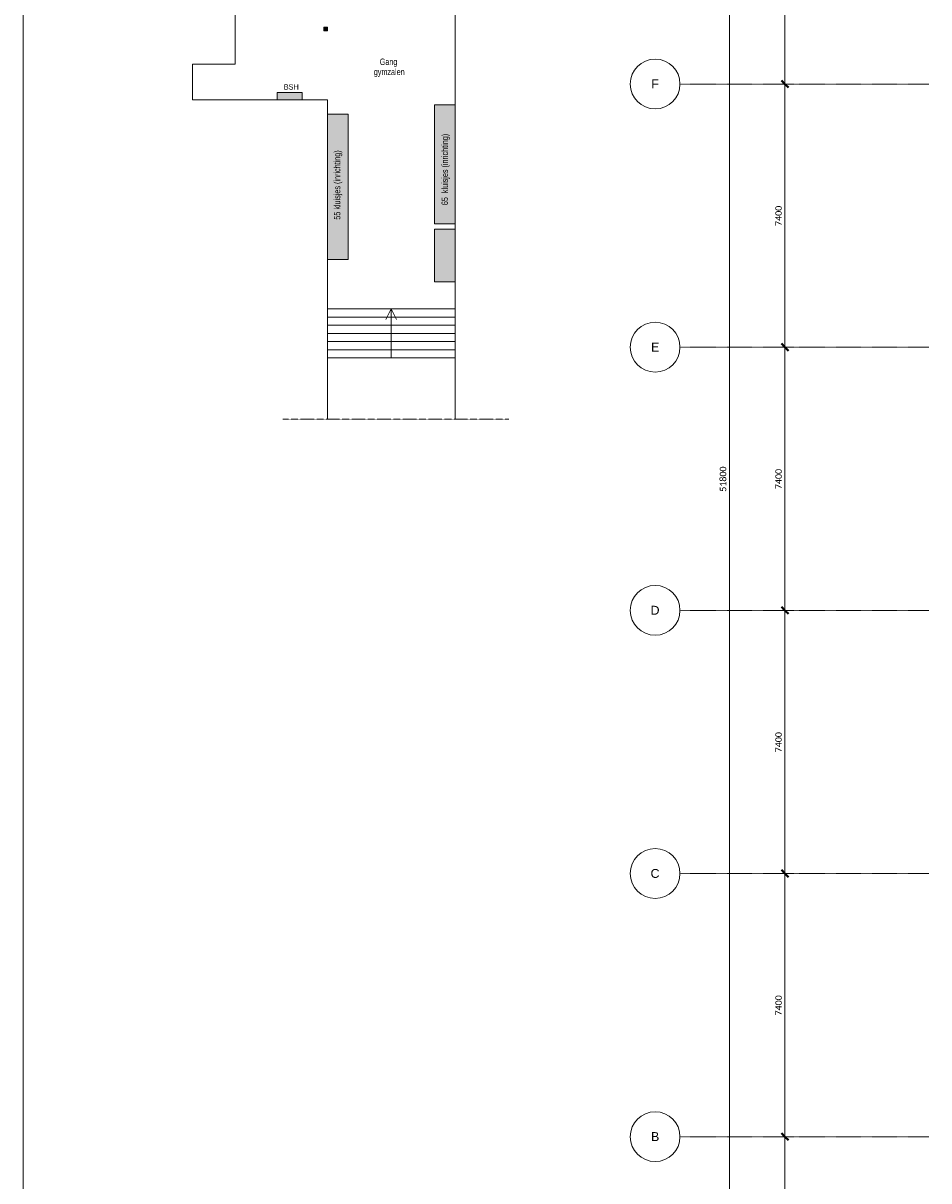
# Model space of a CAD drawing. Header units: millimetres. Extents: x 73705 to 433105, y 109410 to 279410.
# Tile 15 of 90: x 73705 to 99181, y 218523 to 251076. Entities that reach past the tile are written whole.
import ezdxf

# ---------------------------------------------------------------- set-up
doc = ezdxf.new("R2010")
doc.units = ezdxf.units.MM
doc.linetypes.add('Center', pattern=[9.5, 2.5, -1, 5, -1])
doc.linetypes.add('Stramienlijn', pattern=[14, 8, -2, 2, -2])
for name, color, linetype, lineweight in [('A-ANNO-DIMS', 211, 'Continuous', 9), ('A-ANNO-DIMS-100', 211, 'Continuous', 9), ('A-DETL', 90, 'Continuous', 9), ('A-DETL-CNTR', 5, 'Center', 20), ('A-DETL-GENF', 92, 'Continuous', 9), ('G-ANNO-TEXT', 231, 'Continuous', 9)]:
    doc.layers.add(name, color=color, linetype=linetype, lineweight=lineweight)
doc.styles.add('Arial', font='arial.ttf', dxfattribs={"height": 250})
doc.styles.add('Arial Narrow', font='ARIALN.TTF', dxfattribs={"width": 0.9, "height": 180})
doc.styles.add('Arial Narrow_1', font='ARIALN.TTF', dxfattribs={"height": 150})
doc.styles.add('Calibri', font='calibri.ttf', dxfattribs={"height": 180})
doc.dimstyles.new('maatvoering', dxfattribs={"dimscale": 304.8, "dimtxt": 211.922716, "dimasz": 0.656168, "dimexe": 0.328084, "dimexo": 0.0625, "dimgap": 0.065617, "dimtad": 1, "dimdec": 0, "dimzin": 0, "dimdsep": 46, "dimtxsty": 'Calibri', "dimblk1": 'OBLIQUE', "dimblk2": 'OBLIQUE', "dimsah": 1, "dimcen": 0.09, "dimazin": 0, "dimtfac": 1, "dimtdec": 4, "dimtix": 1, "dimtmove": 0, "dimatfit": 3, "dimfxl": 0.82021, "dimfxlon": 1, "dimtvp": 1, "dimtfill": 1, "dimtolj": 1, "dimtzin": 0, "dimarcsym": 2})

# ---------------------------------------------------------------- blocks, each defined once
blk = doc.blocks.new('DIMBLOCK2-BEGANE GROND')
at = {"layer": 'A-ANNO-DIMS-100', "lineweight": 40}
for p, q in [((95133, 256765), (95033, 256865)), ((95133, 256765), (95233, 256665)), ((95133, 249365), (95033, 249465)), ((95133, 249365), (95233, 249265))]:
    blk.add_line(p, q, dxfattribs=at)
at = {"layer": 'A-ANNO-DIMS-100'}
for p, q in [((95133, 256765), (95033, 256765)), ((95133, 256765), (95133, 249365)), ((95133, 256765), (95383, 256765)), ((95133, 249365), (95033, 249365)), ((95133, 249365), (95383, 249365))]:
    blk.add_line(p, q, dxfattribs=at)
at = {"layer": 'A-ANNO-DIMS-100', "color": 0, "insert": (94863, 252773), "char_height": 180, "width": 700.39, "attachment_point": 1, "rotation": 90, "line_spacing_factor": 1.158048, "style": 'Calibri', "bg_fill": 3, "box_fill_scale": 1.25, "bg_fill_color": 256, "bg_fill_true_color": 13158600, "bg_fill_transparency": 0}
blk.add_mtext('7400', dxfattribs=at)
blk = doc.blocks.new('_Oblique')
at = {"color": 0, "linetype": 'ByBlock', "lineweight": -2}
blk.add_line((-0.5, -0.5), (0.5, 0.5), dxfattribs=at)
blk = doc.blocks.new('DIMBLOCK3-BEGANE GROND')
at = {"layer": 'A-ANNO-DIMS-100', "lineweight": 40}
for p, q in [((95133, 249365), (95033, 249465)), ((95133, 249365), (95233, 249265)), ((95133, 241965), (95033, 242065)), ((95133, 241965), (95233, 241865))]:
    blk.add_line(p, q, dxfattribs=at)
at = {"layer": 'A-ANNO-DIMS-100'}
for p, q in [((95133, 249365), (95033, 249365)), ((95133, 249365), (95133, 241965)), ((95133, 249365), (95383, 249365)), ((95133, 241965), (95033, 241965)), ((95133, 241965), (95383, 241965))]:
    blk.add_line(p, q, dxfattribs=at)
at = {"layer": 'A-ANNO-DIMS-100', "color": 0, "insert": (94863, 245373), "char_height": 180, "width": 700.39, "attachment_point": 1, "rotation": 90, "line_spacing_factor": 1.158048, "style": 'Calibri', "bg_fill": 3, "box_fill_scale": 1.25, "bg_fill_color": 256, "bg_fill_true_color": 13158600, "bg_fill_transparency": 0}
blk.add_mtext('7400', dxfattribs=at)
blk = doc.blocks.new('DIMBLOCK4-BEGANE GROND')
at = {"layer": 'A-ANNO-DIMS-100', "lineweight": 40}
for p, q in [((95133, 241965), (95033, 242065)), ((95133, 241965), (95233, 241865)), ((95133, 234565), (95033, 234665)), ((95133, 234565), (95233, 234465))]:
    blk.add_line(p, q, dxfattribs=at)
at = {"layer": 'A-ANNO-DIMS-100'}
for p, q in [((95133, 241965), (95033, 241965)), ((95133, 241965), (95133, 234565)), ((95133, 241965), (95383, 241965)), ((95133, 234565), (95033, 234565)), ((95133, 234565), (95383, 234565))]:
    blk.add_line(p, q, dxfattribs=at)
at = {"layer": 'A-ANNO-DIMS-100', "color": 0, "insert": (94863, 237973), "char_height": 180, "width": 700.39, "attachment_point": 1, "rotation": 90, "line_spacing_factor": 1.158048, "style": 'Calibri', "bg_fill": 3, "box_fill_scale": 1.25, "bg_fill_color": 256, "bg_fill_true_color": 13158600, "bg_fill_transparency": 0}
blk.add_mtext('7400', dxfattribs=at)
blk = doc.blocks.new('DIMBLOCK5-BEGANE GROND')
at = {"layer": 'A-ANNO-DIMS-100', "lineweight": 40}
for p, q in [((95133, 234565), (95033, 234665)), ((95133, 234565), (95233, 234465)), ((95133, 227165), (95033, 227265)), ((95133, 227165), (95233, 227065))]:
    blk.add_line(p, q, dxfattribs=at)
at = {"layer": 'A-ANNO-DIMS-100'}
for p, q in [((95133, 234565), (95033, 234565)), ((95133, 234565), (95133, 227165)), ((95133, 234565), (95383, 234565)), ((95133, 227165), (95033, 227165)), ((95133, 227165), (95383, 227165))]:
    blk.add_line(p, q, dxfattribs=at)
at = {"layer": 'A-ANNO-DIMS-100', "color": 0, "insert": (94863, 230573), "char_height": 180, "width": 700.39, "attachment_point": 1, "rotation": 90, "line_spacing_factor": 1.158048, "style": 'Calibri', "bg_fill": 3, "box_fill_scale": 1.25, "bg_fill_color": 256, "bg_fill_true_color": 13158600, "bg_fill_transparency": 0}
blk.add_mtext('7400', dxfattribs=at)
blk = doc.blocks.new('DIMBLOCK6-BEGANE GROND')
at = {"layer": 'A-ANNO-DIMS-100', "lineweight": 40}
for p, q in [((95133, 227165), (95033, 227265)), ((95133, 227165), (95233, 227065)), ((95133, 219765), (95033, 219865)), ((95133, 219765), (95233, 219665))]:
    blk.add_line(p, q, dxfattribs=at)
at = {"layer": 'A-ANNO-DIMS-100'}
for p, q in [((95133, 227165), (95033, 227165)), ((95133, 227165), (95133, 219765)), ((95133, 227165), (95383, 227165)), ((95133, 219765), (95033, 219765)), ((95133, 219765), (95383, 219765))]:
    blk.add_line(p, q, dxfattribs=at)
at = {"layer": 'A-ANNO-DIMS-100', "color": 0, "insert": (94863, 223173), "char_height": 180, "width": 700.39, "attachment_point": 1, "rotation": 90, "line_spacing_factor": 1.158048, "style": 'Calibri', "bg_fill": 3, "box_fill_scale": 1.25, "bg_fill_color": 256, "bg_fill_true_color": 13158600, "bg_fill_transparency": 0}
blk.add_mtext('7400', dxfattribs=at)
blk = doc.blocks.new('DIMBLOCK7-BEGANE GROND')
at = {"layer": 'A-ANNO-DIMS-100', "lineweight": 40}
for p, q in [((95133, 219765), (95033, 219865)), ((95133, 219765), (95233, 219665)), ((95133, 212365), (95033, 212465)), ((95133, 212365), (95233, 212265))]:
    blk.add_line(p, q, dxfattribs=at)
at = {"layer": 'A-ANNO-DIMS-100'}
for p, q in [((95133, 219765), (95033, 219765)), ((95133, 219765), (95133, 212365)), ((95133, 219765), (95383, 219765)), ((95133, 212365), (95033, 212365)), ((95133, 212365), (95383, 212365))]:
    blk.add_line(p, q, dxfattribs=at)
at = {"layer": 'A-ANNO-DIMS-100', "color": 0, "insert": (94863, 215773), "char_height": 180, "width": 700.39, "attachment_point": 1, "rotation": 90, "line_spacing_factor": 1.158048, "style": 'Calibri', "bg_fill": 3, "box_fill_scale": 1.25, "bg_fill_color": 256, "bg_fill_true_color": 13158600, "bg_fill_transparency": 0}
blk.add_mtext('7400', dxfattribs=at)
blk = doc.blocks.new('DIMBLOCK8-BEGANE GROND')
at = {"layer": 'A-ANNO-DIMS-100', "lineweight": 40}
for p, q in [((93571, 264165), (93471, 264265)), ((93571, 264165), (93671, 264065)), ((93571, 212365), (93471, 212465)), ((93571, 212365), (93671, 212265))]:
    blk.add_line(p, q, dxfattribs=at)
at = {"layer": 'A-ANNO-DIMS-100'}
for p, q in [((93571, 264165), (93471, 264165)), ((93571, 264165), (93571, 212365)), ((93571, 264165), (93821, 264165)), ((93571, 212365), (93471, 212365)), ((93571, 212365), (93821, 212365))]:
    blk.add_line(p, q, dxfattribs=at)
at = {"layer": 'A-ANNO-DIMS-100', "color": 0, "insert": (93301, 237900), "char_height": 180, "width": 875.48, "attachment_point": 1, "rotation": 90, "line_spacing_factor": 1.158048, "style": 'Calibri', "bg_fill": 3, "box_fill_scale": 1.25, "bg_fill_color": 256, "bg_fill_true_color": 13158600, "bg_fill_transparency": 0}
blk.add_mtext('51800', dxfattribs=at)

msp = doc.modelspace()

# ---------------------------------------------------------------- hatches: boundary and pattern name
at = {"layer": 'A-DETL-GENF'}
for color, points in [(7, [(82265.1, 250859.4), (82267.6, 250859.4), (82267.6, 250959.4), (82165.1, 250959.4), (82165.1, 250859.4)]), (254, [(81552.9, 248919.4), (81552.9, 249124.4), (80852.9, 249124.4), (80852.9, 248919.4)]), (7, [(85855.1, 245430.9), (85855.1, 248778.9), (85275.1, 248778.9), (85275.1, 245430.9)]), (7, [(82847.6, 244427.4), (82847.6, 248519.4), (82267.6, 248519.4), (82267.6, 244427.4)]), (7, [(85855.1, 243798.9), (85855.1, 245286.9), (85275.1, 245286.9), (85275.1, 243798.9)])]:
    msp.add_hatch(color=color, dxfattribs=at).paths.add_polyline_path(points)

# ---------------------------------------------------------------- linework, layer by layer
at = {"layer": 'A-DETL'}
for p, q in [((73704.8, 194410.2), (73704.8, 279410.2)), ((85855.1, 273940.9), (85855.1, 239941.9)), ((79665.1, 249919.4), (79665.1, 251919.4)), ((82267.6, 250959.4), (82165.1, 250959.4)), ((82165.1, 250959.4), (82165.1, 250859.4)), ((82165.1, 250859.4), (82267.6, 250859.4)), ((82267.6, 250859.4), (82267.6, 250959.4)), ((78465.1, 249919.4), (78465.1, 248919.4)), ((79665.1, 249919.4), (78465.1, 249919.4)), ((81552.9, 249124.4), (80852.9, 249124.4)), ((80852.9, 249124.4), (80852.9, 248919.4)), ((81552.9, 248919.4), (81552.9, 249124.4)), ((82267.6, 248919.4), (78465.1, 248919.4)), ((80852.9, 248919.4), (81552.9, 248919.4)), ((82267.6, 239941.9), (82267.6, 248919.4)), ((85855.1, 248778.9), (85275.1, 248778.9)), ((85275.1, 248778.9), (85275.1, 245430.9)), ((85855.1, 245430.9), (85855.1, 248778.9)), ((82847.6, 248519.4), (82267.6, 248519.4)), ((82267.6, 248519.4), (82267.6, 244427.4)), ((82847.6, 244427.4), (82847.6, 248519.4)), ((85275.1, 245430.9), (85855.1, 245430.9)), ((85855.1, 245286.9), (85275.1, 245286.9)), ((85275.1, 245286.9), (85275.1, 243798.9)), ((85855.1, 243798.9), (85855.1, 245286.9)), ((82267.6, 244427.4), (82847.6, 244427.4)), ((85275.1, 243798.9), (85855.1, 243798.9)), ((82267.6, 243040.9), (85855.1, 243040.9)), ((83911.3, 242740.9), (84061.3, 243040.9)), ((84061.3, 243040.9), (84061.3, 241660.9)), ((84211.3, 242740.9), (84061.3, 243040.9)), ((82267.6, 242810.9), (85855.1, 242810.9)), ((82267.6, 242580.9), (85855.1, 242580.9)), ((85855.1, 242350.9), (82267.6, 242350.9)), ((85855.1, 242120.9), (82267.6, 242120.9)), ((85855.1, 241890.9), (82267.6, 241890.9)), ((85855.1, 241660.9), (82267.6, 241660.9))]:
    msp.add_line(p, q, dxfattribs=at)
at = {"layer": 'A-DETL', "linetype": 'Stramienlijn'}
for p, q in [((99181.1, 249365), (92181.1, 249365)), ((99181.1, 241965), (92181.1, 241965)), ((99181.1, 234565), (92181.1, 234565)), ((99181.1, 227165), (92181.1, 227165)), ((99181.1, 219765), (92181.1, 219765))]:
    msp.add_line(p, q, dxfattribs=at)
at = {"layer": 'A-DETL'}
for centre in [(91481.1, 249365), (91481.1, 241965), (91481.1, 234565), (91481.1, 227165), (91481.1, 219765)]:
    msp.add_circle(centre, 700, dxfattribs=at)
at = {"layer": 'A-DETL-CNTR'}
msp.add_line((81008.6, 239941.9), (87363.3, 239941.9), dxfattribs=at)

# ---------------------------------------------------------------- texts
at = {"layer": 'G-ANNO-TEXT', "color": 7, "char_height": 180, "attachment_point": 1, "style": 'Arial Narrow'}
for s, insert, width in [('Gang ', (83735, 250080.8), 598.861), ('gymzalen', (83568.3, 249796.4), 937.974)]:
    msp.add_mtext(s, dxfattribs=dict(at, insert=insert, width=width))
at = {"layer": 'G-ANNO-TEXT', "color": 92, "insert": (81035, 249357.5), "char_height": 150, "width": 440.928, "attachment_point": 1, "style": 'Arial Narrow_1'}
msp.add_mtext('BSH', dxfattribs=at)
at = {"layer": 'G-ANNO-TEXT', "color": 142, "char_height": 250, "attachment_point": 1, "style": 'Arial'}
for s, insert, width in [('F', (91372.4, 249492.7), 256.54), ('E', (91365.8, 242092.7), 280.591), ('D', (91352.6, 234692.7), 304.641), ('C', (91352.6, 227292.7), 304.641), ('B', (91365.8, 219892.7), 280.591)]:
    msp.add_mtext(s, dxfattribs=dict(at, insert=insert, width=width))
at = {"layer": 'G-ANNO-TEXT', "color": 214, "char_height": 180, "attachment_point": 1, "rotation": 90, "style": 'Arial Narrow'}
for s, insert, width in [('65  kluisjes (inrichting)', (85474.2, 245958.2), 2164.556), ('55 kluisjes (inrichting)', (82446.7, 245550.9), 2106.835)]:
    msp.add_mtext(s, dxfattribs=dict(at, insert=insert, width=width))

# ---------------------------------------------------------------- next in the draw order: dimensions: what is measured, and where the dimension line sits
at = {"layer": 'A-ANNO-DIMS'}
for base, p1, p2, override, picture, middle in [((93571, 212365), (93821, 264165), (93821, 212365), {"dimpost": '<>', "dimfxl": 51800}, 'DIMBLOCK8-BEGANE GROND', (93458.7, 238265)), ((95132.9, 249365), (95382.9, 256765), (95382.9, 249365), {"dimpost": '<>', "dimfxl": 7400}, 'DIMBLOCK2-BEGANE GROND', (95020.6, 253065))]:
    dim = msp.add_linear_dim(base=base, p1=p1, p2=p2, angle=90, dimstyle='maatvoering', override=override, dxfattribs=at)
    dim.commit()
    dim.dimension.update_dxf_attribs({"geometry": picture, "text_midpoint": middle})

# ---------------------------------------------------------------- next in the draw order: dimensions: what is measured, and where the dimension line sits
dim = msp.add_linear_dim(base=(95132.9, 241965), p1=(95382.9, 249365), p2=(95382.9, 241965), angle=90, dimstyle='maatvoering', override={"dimpost": '<>', "dimfxl": 7400}, dxfattribs=at)
dim.commit()
dim.dimension.update_dxf_attribs({"geometry": 'DIMBLOCK3-BEGANE GROND', "text_midpoint": (95020.6, 245665)})

# ---------------------------------------------------------------- next in the draw order: dimensions: what is measured, and where the dimension line sits
dim = msp.add_linear_dim(base=(95132.9, 234565), p1=(95382.9, 241965), p2=(95382.9, 234565), angle=90, dimstyle='maatvoering', override={"dimpost": '<>', "dimfxl": 7400}, dxfattribs=at)
dim.commit()
dim.dimension.update_dxf_attribs({"geometry": 'DIMBLOCK4-BEGANE GROND', "text_midpoint": (95020.6, 238265)})

# ---------------------------------------------------------------- next in the draw order: dimensions: what is measured, and where the dimension line sits
dim = msp.add_linear_dim(base=(95132.9, 227165), p1=(95382.9, 234565), p2=(95382.9, 227165), angle=90, dimstyle='maatvoering', override={"dimpost": '<>', "dimfxl": 7400}, dxfattribs=at)
dim.commit()
dim.dimension.update_dxf_attribs({"geometry": 'DIMBLOCK5-BEGANE GROND', "text_midpoint": (95020.6, 230865)})

# ---------------------------------------------------------------- next in the draw order: dimensions: what is measured, and where the dimension line sits
dim = msp.add_linear_dim(base=(95132.9, 219765), p1=(95382.9, 227165), p2=(95382.9, 219765), angle=90, dimstyle='maatvoering', override={"dimpost": '<>', "dimfxl": 7400}, dxfattribs=at)
dim.commit()
dim.dimension.update_dxf_attribs({"geometry": 'DIMBLOCK6-BEGANE GROND', "text_midpoint": (95020.6, 223465)})

# ---------------------------------------------------------------- next in the draw order: dimensions: what is measured, and where the dimension line sits
dim = msp.add_linear_dim(base=(95132.9, 212365), p1=(95382.9, 219765), p2=(95382.9, 212365), angle=90, dimstyle='maatvoering', override={"dimpost": '<>', "dimfxl": 7400}, dxfattribs=at)
dim.commit()
dim.dimension.update_dxf_attribs({"geometry": 'DIMBLOCK7-BEGANE GROND', "text_midpoint": (95020.6, 216065)})

doc.saveas('drawing.dxf')
